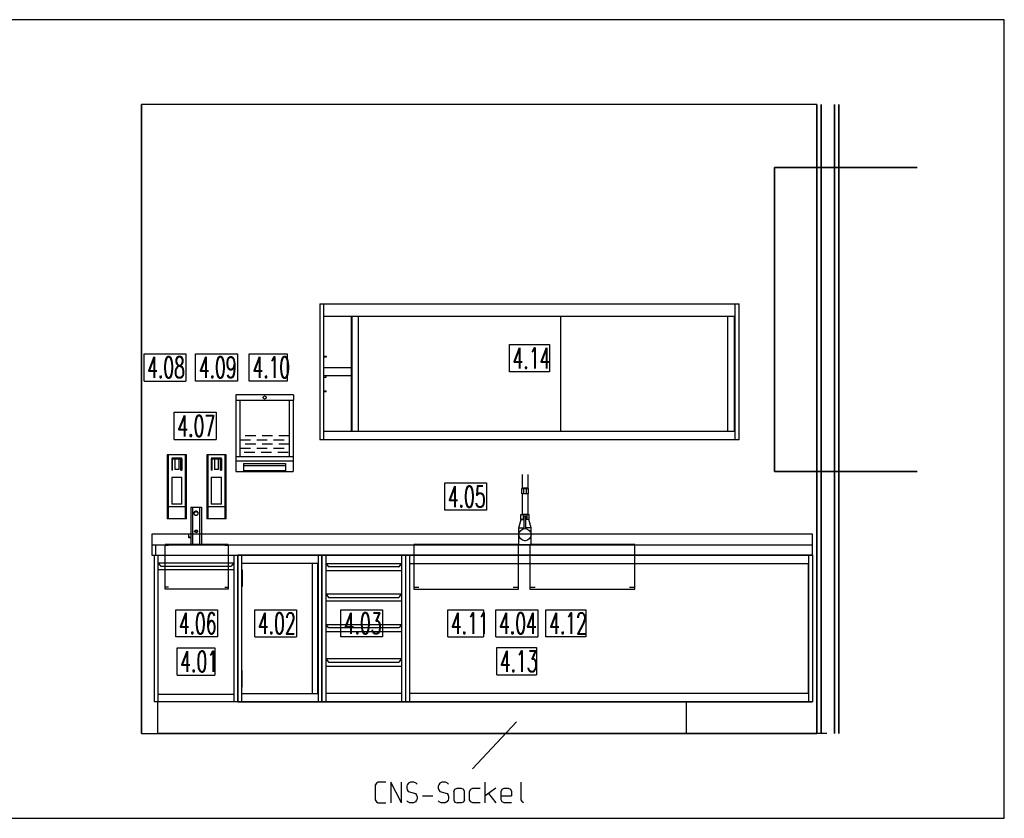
# Model space of a CAD drawing. Header units: millimetres. Extents: x 0 to 40100, y 0 to 29075.
# Tile 116 of 119: x 26013 to 30709, y 18337 to 22147. Entities that reach past the tile are written whole.
import ezdxf

# ---------------------------------------------------------------- set-up
doc = ezdxf.new("R2010")
doc.units = ezdxf.units.MM
doc.header["$MEASUREMENT"] = 0
doc.linetypes.add('AUSGEZOGEN', pattern=[0, 0])
doc.linetypes.add('GESTRICHELT', pattern=[80, 50, -30])
doc.layers.get('0').update_dxf_attribs({"linetype": 'CONTINUOUS'})
for name, color, linetype, true_color in [('ibmp_KT_CNS-Sockel', 7, 'AUSGEZOGEN', 0xff8000), ('ibmp_KT_Einrichtung', 7, 'AUSGEZOGEN', 0x000080), ('ibmp_KT_Fenster_Türen_Durchbrüche', 7, 'AUSGEZOGEN', 0x008080), ('ibmp_KT_Geräte_Ansicht', 1, 'AUSGEZOGEN', 0xff0000), ('ibmp_KT_Grundriss', 6, 'AUSGEZOGEN', 0xff00ff), ('ibmp_KT_nötige Mauern', 1, 'AUSGEZOGEN', 0xff0000), ('ibmp_KT_Positionsnummern', 7, 'AUSGEZOGEN', 0x800000)]:
    doc.layers.add(name, color=color, linetype=linetype, true_color=true_color)
doc.layers.add('IBMP_KT_GR', color=7, linetype='AUSGEZOGEN')
doc.styles.get("Standard").update_dxf_attribs({"font": 'TXT.SHX'})

# ---------------------------------------------------------------- blocks, each defined once
blk = doc.blocks.new('BLOCK_00272')
at = {"layer": 'ibmp_KT_Einrichtung', "color": 0, "linetype": 'AUSGEZOGEN', "true_color": 0x000000}
for p, q in [((27443.88, 20792.1), (27443.88, 20142.1)), ((27443.88, 20792.1), (29443.88, 20792.1)), ((27463.88, 20142.1), (27463.88, 20792.1)), ((29423.88, 20792.1), (29423.88, 20142.1)), ((29443.88, 20142.1), (29443.88, 20792.1)), ((27463.88, 20732.1), (29423.88, 20732.1)), ((27593.88, 20732.1), (27593.88, 20182.1)), ((27597.88, 20182.1), (27597.88, 20732.1)), ((27627.88, 20732.1), (27627.88, 20182.1)), ((28593.88, 20182.1), (28593.88, 20732.1)), ((29389.88, 20182.1), (29389.88, 20732.1)), ((29419.88, 20732.1), (29419.88, 20182.1)), ((27463.88, 20542.1), (27473.88, 20542.1)), ((27473.88, 20537.1), (27463.88, 20537.1)), ((27473.88, 20542.1), (27473.88, 20537.1)), ((27463.88, 20487.1), (27593.88, 20487.1)), ((27593.88, 20447.1), (27463.88, 20447.1)), ((27463.88, 20442.1), (27473.88, 20442.1)), ((27473.88, 20442.1), (27473.88, 20447.1)), ((27318.88, 20357.1), (27043.88, 20357.1)), ((27043.88, 20357.1), (27043.88, 19992.1)), ((27318.88, 20357.1), (27318.88, 20332.1)), ((27463.88, 20377.1), (27473.88, 20377.1)), ((27473.88, 20372.1), (27463.88, 20372.1)), ((27473.88, 20372.1), (27473.88, 20377.1)), ((27043.88, 20332.1), (27318.88, 20332.1)), ((27063.88, 20062.1), (27063.88, 20332.1)), ((27298.88, 20332.1), (27298.88, 20062.1)), ((27317.88, 20332.1), (27317.88, 19992.1)), ((29423.88, 20182.1), (27463.88, 20182.1)), ((29443.88, 20142.1), (27443.88, 20142.1)), ((26808.88, 20071.08), (26715.88, 20071.08)), ((26715.88, 20071.08), (26715.88, 19765.1)), ((26720.88, 20071.08), (26720.88, 19765.1)), ((26737.88, 20057.1), (26785.88, 20057.1)), ((26737.88, 20053.08), (26785.88, 20053.08)), ((26737.88, 20053.08), (26737.88, 19997.1)), ((26737.88, 20052.1), (26741.88, 20049.08)), ((26781.88, 19997.1), (26781.88, 20053.08)), ((26785.88, 20052.1), (26781.88, 20049.08)), ((26785.88, 20053.08), (26785.88, 19997.1)), ((26803.88, 19765.1), (26803.88, 20071.08)), ((26808.88, 19765.1), (26808.88, 20071.08)), ((26997.88, 20071.08), (26904.88, 20071.08)), ((26904.88, 20071.08), (26904.88, 19765.1)), ((26909.88, 20071.08), (26909.88, 19765.1)), ((26926.88, 20057.1), (26974.88, 20057.1)), ((26926.88, 20053.08), (26974.88, 20053.08)), ((26926.88, 20053.08), (26926.88, 19997.1)), ((26926.88, 20052.1), (26930.88, 20049.08)), ((26970.88, 19997.1), (26970.88, 20053.08)), ((26974.88, 20052.1), (26970.88, 20049.08)), ((26974.88, 20053.08), (26974.88, 19997.1)), ((26992.88, 19765.1), (26992.88, 20071.08)), ((26997.88, 19765.1), (26997.88, 20071.08)), ((27318.88, 20062.1), (27043.88, 20062.1)), ((26741.88, 19997.1), (26741.88, 20050.69)), ((26783.21, 20050.1), (26742.88, 20050.1)), ((26752.88, 20050.1), (26752.88, 20001.08)), ((26772.88, 20001.08), (26772.88, 20050.1)), ((26930.88, 19997.1), (26930.88, 20050.69)), ((26972.22, 20050.1), (26931.88, 20050.1)), ((26941.88, 20050.1), (26941.88, 20001.08)), ((26961.88, 20001.08), (26961.88, 20050.1)), ((27043.88, 20042.1), (27317.88, 20042.1)), ((27080.88, 20029.08), (27080.88, 19994.08)), ((27080.88, 20029.08), (27280.88, 20029.08)), ((27280.88, 20019.08), (27080.88, 20019.08)), ((27280.88, 20029.08), (27280.88, 19994.08)), ((26741.88, 19997.1), (26737.88, 19997.1)), ((26737.88, 19965.1), (26737.88, 19835.1)), ((26737.88, 19965.1), (26785.88, 19965.1)), ((26772.88, 20001.08), (26752.88, 20001.08)), ((26781.88, 19997.1), (26785.88, 19997.1)), ((26785.88, 19835.1), (26785.88, 19965.1)), ((26930.88, 19997.1), (26926.88, 19997.1)), ((26926.88, 19965.1), (26926.88, 19835.1)), ((26926.88, 19965.1), (26974.88, 19965.1)), ((26961.88, 20001.08), (26941.88, 20001.08)), ((26970.88, 19997.1), (26974.88, 19997.1)), ((26974.88, 19835.1), (26974.88, 19965.1)), ((27043.88, 19992.1), (27317.88, 19992.1)), ((27280.88, 19994.08), (27080.88, 19994.08)), ((28409.88, 19976.74), (28409.88, 19910.24)), ((28435.88, 19976.74), (28435.88, 19910.24)), ((28407.88, 19910.24), (28437.88, 19910.24)), ((28407.88, 19885.24), (28407.88, 19910.24)), ((28435.88, 19911.24), (28409.88, 19911.24)), ((28415.88, 19910.24), (28415.88, 19885.24)), ((28429.88, 19885.24), (28429.88, 19910.24)), ((28437.88, 19910.24), (28437.88, 19885.24)), ((28437.88, 19885.24), (28407.88, 19885.24)), ((28409.88, 19885.24), (28409.88, 19787.1)), ((28435.88, 19885.24), (28435.88, 19787.1)), ((26720.88, 19825.1), (26803.88, 19825.1)), ((26785.88, 19835.1), (26737.88, 19835.1)), ((26828.88, 19821.08), (26828.88, 19642.1)), ((26828.88, 19821.08), (26879.88, 19821.08)), ((26836.76, 19821.08), (26836.76, 19642.1)), ((26872, 19642.1), (26872, 19821.08)), ((26879.88, 19821.08), (26879.88, 19642.1)), ((26909.88, 19825.1), (26992.88, 19825.1)), ((26974.88, 19835.1), (26926.88, 19835.1)), ((26843.88, 19794.79), (26844.19, 19796.18)), ((26843.88, 19794.79), (26843.88, 19790.4)), ((26843.88, 19791.78), (26844.19, 19793.16)), ((26843.88, 19790.4), (26844.19, 19789.02)), ((26844.78, 19797.5), (26844.19, 19796.18)), ((26844.78, 19794.47), (26844.19, 19793.16)), ((26844.19, 19789.02), (26844.78, 19787.71)), ((26845.67, 19798.69), (26844.78, 19797.5)), ((26845.67, 19795.69), (26844.78, 19794.47)), ((26844.78, 19787.71), (26845.67, 19786.48)), ((26846.78, 19799.78), (26845.67, 19798.69)), ((26846.78, 19796.76), (26845.67, 19795.69)), ((26845.67, 19786.48), (26846.78, 19785.42)), ((26848.11, 19800.66), (26846.78, 19799.78)), ((26848.11, 19797.66), (26846.78, 19796.76)), ((26846.78, 19785.42), (26848.11, 19784.53)), ((26849.64, 19801.37), (26848.11, 19800.66)), ((26849.64, 19798.37), (26848.11, 19797.66)), ((26848.11, 19784.53), (26849.64, 19783.82)), ((26851.28, 19801.84), (26849.64, 19801.37)), ((26851.28, 19798.82), (26849.64, 19798.37)), ((26849.64, 19783.82), (26851.28, 19783.36)), ((26853.01, 19802.1), (26851.28, 19801.84)), ((26851.28, 19798.82), (26853.01, 19799.08)), ((26851.28, 19783.36), (26853.01, 19783.1)), ((26854.75, 19802.1), (26853.01, 19802.1)), ((26854.75, 19799.08), (26853.01, 19799.08)), ((26853.01, 19783.1), (26854.75, 19783.1)), ((26856.48, 19801.84), (26854.75, 19802.1)), ((26856.48, 19798.82), (26854.75, 19799.08)), ((26854.75, 19783.1), (26856.48, 19783.36)), ((26858.11, 19801.37), (26856.48, 19801.84)), ((26858.11, 19798.37), (26856.48, 19798.82)), ((26856.48, 19783.36), (26858.11, 19783.82)), ((26859.64, 19800.66), (26858.11, 19801.37)), ((26859.64, 19797.66), (26858.11, 19798.37)), ((26858.11, 19783.82), (26859.64, 19784.53)), ((26860.98, 19799.78), (26859.64, 19800.66)), ((26860.98, 19796.76), (26859.64, 19797.66)), ((26859.64, 19784.53), (26860.98, 19785.42)), ((26862.1, 19798.69), (26860.98, 19799.78)), ((26862.1, 19795.69), (26860.98, 19796.76)), ((26860.98, 19785.42), (26862.1, 19786.48)), ((26862.98, 19797.5), (26862.1, 19798.69)), ((26862.98, 19794.47), (26862.1, 19795.69)), ((26862.1, 19786.48), (26862.98, 19787.71)), ((26863.56, 19796.18), (26862.98, 19797.5)), ((26863.56, 19793.16), (26862.98, 19794.47)), ((26862.98, 19787.71), (26863.56, 19789.02)), ((26863.88, 19794.79), (26863.56, 19796.18)), ((26863.88, 19791.78), (26863.56, 19793.16)), ((26863.56, 19789.02), (26863.88, 19790.4)), ((26863.88, 19790.4), (26863.88, 19794.79)), ((28403.23, 19786.08), (28442.53, 19786.08)), ((28403.23, 19763.08), (28403.23, 19786.08)), ((28435.88, 19787.1), (28409.88, 19787.1)), ((28413.53, 19786.08), (28413.53, 19763.08)), ((28418.88, 19777.1), (28420.88, 19779.08)), ((28418.88, 19719.08), (28418.88, 19777.1)), ((28420.88, 19779.08), (28424.88, 19779.08)), ((28424.88, 19779.08), (28426.88, 19777.1)), ((28426.88, 19719.08), (28426.88, 19777.1)), ((28432.23, 19786.08), (28432.23, 19763.08)), ((28442.53, 19763.08), (28442.53, 19786.08)), ((26808.88, 19765.1), (26715.88, 19765.1)), ((26997.88, 19765.1), (26904.88, 19765.1)), ((28393.88, 19722.1), (28404.9, 19762.1)), ((28418.88, 19763.08), (28403.23, 19763.08)), ((28404.9, 19762.1), (28418.88, 19762.1)), ((28442.53, 19763.08), (28426.88, 19763.08)), ((28440.87, 19762.1), (28426.88, 19762.1)), ((28451.88, 19722.1), (28440.87, 19762.1)), ((26643.88, 19692.1), (26643.88, 19592.1)), ((29793.88, 19692.1), (26643.88, 19692.1)), ((26818.88, 19682.44), (26818.88, 19676.42)), ((26818.88, 19682.44), (26819.79, 19682.44)), ((26819.79, 19676.42), (26818.88, 19676.42)), ((26819.79, 19674.4), (26819.79, 19696.06)), ((26819.79, 19677.79), (26828.88, 19677.79)), ((26846.88, 19706.64), (26847.12, 19707.24)), ((26847.12, 19706.84), (26846.88, 19706.19)), ((26846.88, 19705.56), (26846.88, 19706.64)), ((26846.88, 19705.56), (26847.12, 19704.94)), ((26847.6, 19707.86), (26847.12, 19707.24)), ((26847.6, 19707.4), (26847.12, 19706.84)), ((26847.12, 19704.94), (26847.6, 19704.34)), ((26848.3, 19708.38), (26847.6, 19707.86)), ((26848.3, 19707.96), (26847.6, 19707.4)), ((26847.6, 19704.34), (26848.3, 19703.81)), ((26849.2, 19708.88), (26848.3, 19708.38)), ((26849.2, 19708.42), (26848.3, 19707.96)), ((26848.3, 19703.81), (26849.2, 19703.31)), ((26850.27, 19709.28), (26849.2, 19708.88)), ((26850.27, 19708.82), (26849.2, 19708.42)), ((26849.2, 19703.31), (26850.27, 19702.9)), ((26851.49, 19709.58), (26850.27, 19709.28)), ((26851.49, 19709.16), (26850.27, 19708.82)), ((26850.27, 19702.9), (26851.49, 19702.62)), ((26852.8, 19709.79), (26851.49, 19709.58)), ((26852.8, 19709.36), (26851.49, 19709.16)), ((26851.49, 19702.62), (26852.8, 19702.4)), ((26854.18, 19709.9), (26852.8, 19709.79)), ((26852.8, 19709.36), (26854.18, 19709.46)), ((26852.8, 19702.4), (26854.18, 19702.29)), ((26855.58, 19709.9), (26854.18, 19709.9)), ((26855.58, 19709.46), (26854.18, 19709.46)), ((26854.18, 19702.29), (26855.58, 19702.29)), ((26856.96, 19709.79), (26855.58, 19709.9)), ((26855.58, 19709.46), (26856.96, 19709.36)), ((26855.58, 19702.29), (26856.96, 19702.4)), ((26858.27, 19709.58), (26856.96, 19709.79)), ((26858.27, 19709.16), (26856.96, 19709.36)), ((26856.96, 19702.4), (26858.27, 19702.62)), ((26859.49, 19709.28), (26858.27, 19709.58)), ((26859.49, 19708.82), (26858.27, 19709.16)), ((26858.27, 19702.62), (26859.49, 19702.9)), ((26860.57, 19708.88), (26859.49, 19709.28)), ((26860.57, 19708.42), (26859.49, 19708.82)), ((26859.49, 19702.9), (26860.57, 19703.31)), ((26861.46, 19708.38), (26860.57, 19708.88)), ((26861.46, 19707.96), (26860.57, 19708.42)), ((26860.57, 19703.31), (26861.46, 19703.81)), ((26862.16, 19707.86), (26861.46, 19708.38)), ((26862.16, 19707.4), (26861.46, 19707.96)), ((26861.46, 19703.81), (26862.16, 19704.34)), ((26862.64, 19707.24), (26862.16, 19707.86)), ((26862.64, 19706.84), (26862.16, 19707.4)), ((26862.16, 19704.34), (26862.64, 19704.94)), ((26862.88, 19706.64), (26862.64, 19707.24)), ((26862.88, 19706.19), (26862.64, 19706.84)), ((26862.64, 19704.94), (26862.88, 19705.56)), ((26862.88, 19705.56), (26862.88, 19706.64)), ((28393.88, 19722.1), (28418.88, 19722.1)), ((28393.88, 19642.1), (28393.88, 19722.1)), ((28451.88, 19722.1), (28426.88, 19722.1)), ((28451.88, 19642.1), (28451.88, 19722.1)), ((29793.88, 19592.1), (29793.88, 19692.1)), ((26643.88, 19642.1), (29793.88, 19642.1)), ((26662.88, 19592.1), (26662.88, 19642.1)), ((26706.88, 19430.1), (26706.88, 19643.08)), ((27006.88, 19643.08), (26706.88, 19643.08)), ((26706.88, 19640.1), (26721.88, 19640.1)), ((26828.88, 19674.4), (26819.79, 19674.4)), ((26828.88, 19642.1), (26879.88, 19642.1)), ((26991.88, 19640.1), (27006.88, 19640.1)), ((27006.88, 19643.08), (27006.88, 19430.1)), ((27891.88, 19643.08), (27891.88, 19430.1)), ((28391.88, 19643.08), (27891.88, 19643.08)), ((27916.88, 19640.1), (27891.88, 19640.1)), ((28391.88, 19640.1), (28366.88, 19640.1)), ((28391.88, 19430.1), (28391.88, 19643.08)), ((28451.88, 19642.1), (28393.88, 19642.1)), ((28420.9, 19661.58), (28422.04, 19661.28)), ((28422.88, 19661.08), (28422.04, 19661.28)), ((28423.72, 19661.28), (28422.88, 19661.08)), ((28424.87, 19661.58), (28423.72, 19661.28)), ((28445.88, 19643.08), (28445.88, 19430.1)), ((28945.88, 19643.08), (28445.88, 19643.08)), ((28470.88, 19640.1), (28445.88, 19640.1)), ((28945.88, 19640.1), (28920.88, 19640.1)), ((28945.88, 19430.1), (28945.88, 19643.08)), ((26643.88, 19592.1), (29793.88, 19592.1)), ((26653.88, 19592.1), (27053.88, 19592.1)), ((26653.88, 19592.1), (26653.88, 18892.1)), ((26673.88, 18892.1), (26673.88, 19592.1)), ((27033.88, 19592.1), (27033.88, 18892.1)), ((27453.88, 19592.1), (27053.88, 19592.1)), ((27053.88, 18892.1), (27053.88, 19592.1)), ((27053.88, 19592.1), (27053.88, 18892.1)), ((27070.04, 19592.1), (27070.04, 18892.1)), ((27437.71, 18892.1), (27437.71, 19592.1)), ((27853.88, 19592.1), (27453.88, 19592.1)), ((27453.88, 18892.1), (27453.88, 19592.1)), ((27453.88, 19592.1), (27453.88, 18892.1)), ((27473.88, 18892.1), (27473.88, 19592.1)), ((27833.88, 19592.1), (27833.88, 18892.1)), ((27853.88, 18892.1), (27853.88, 19592.1)), ((27853.88, 18892.1), (27853.88, 19592.1)), ((29793.88, 19592.1), (27853.88, 19592.1)), ((27872.97, 18892.1), (27872.97, 19592.1)), ((29774.79, 19592.1), (29774.79, 18892.1)), ((29793.88, 19592.1), (29793.88, 18892.1)), ((26673.88, 19554.76), (26683.88, 19541.69)), ((27033.88, 19554.76), (26673.88, 19554.76)), ((26683.88, 19541.69), (26685.88, 19539.82)), ((26685.88, 19539.82), (27021.88, 19539.82)), ((27032.88, 19553.82), (27021.88, 19539.82)), ((27032.88, 19553.82), (27032.88, 19554.76)), ((27437.71, 19552.1), (27070.04, 19552.1)), ((27408.63, 18932.1), (27408.63, 19552.1)), ((27432.87, 19552.1), (27432.87, 18932.1)), ((27473.88, 19552.1), (27833.88, 19552.1)), ((27474.88, 19552.1), (27474.88, 19551.08)), ((27474.88, 19551.08), (27485.88, 19536.08)), ((27821.88, 19536.08), (27485.88, 19536.08)), ((27821.88, 19536.08), (27823.88, 19538.08)), ((27823.88, 19538.08), (27833.88, 19552.1)), ((27872.97, 19552.1), (29774.79, 19552.1)), ((29772.83, 19552.1), (29772.88, 18932.1)), ((27033.88, 19522.1), (26673.88, 19522.1)), ((27070.04, 19522.1), (27074.08, 19522.1)), ((27074.08, 19522.1), (27074.08, 19442.1)), ((27833.88, 19517.1), (27473.88, 19517.1)), ((27074.08, 19442.1), (27070.04, 19442.1)), ((26721.88, 19440.1), (26706.88, 19440.1)), ((27006.88, 19430.1), (26706.88, 19430.1)), ((26991.88, 19440.1), (27006.88, 19440.1)), ((27473.88, 19407.1), (27833.88, 19407.1)), ((27474.88, 19407.1), (27474.88, 19406.08)), ((27474.88, 19406.08), (27485.88, 19391.08)), ((27823.88, 19393.08), (27833.88, 19407.1)), ((27891.88, 19440.1), (27916.88, 19440.1)), ((27891.88, 19430.1), (28391.88, 19430.1)), ((28366.88, 19440.1), (28391.88, 19440.1)), ((28445.88, 19440.1), (28470.88, 19440.1)), ((28445.88, 19430.1), (28945.88, 19430.1)), ((28920.88, 19440.1), (28945.88, 19440.1)), ((27833.88, 19372.1), (27473.88, 19372.1)), ((27485.88, 19391.08), (27821.88, 19391.08)), ((27821.88, 19391.08), (27823.88, 19393.08)), ((27473.88, 19262.1), (27833.88, 19262.1)), ((27485.88, 19246.08), (27474.88, 19261.08)), ((27833.88, 19262.1), (27823.88, 19248.08)), ((27833.88, 19227.1), (27473.88, 19227.1)), ((27821.88, 19246.08), (27485.88, 19246.08)), ((27821.88, 19246.08), (27823.88, 19248.08)), ((27833.88, 19097.1), (27473.88, 19097.1)), ((27474.88, 19096.08), (27474.88, 19097.1)), ((27474.88, 19096.08), (27485.88, 19081.08)), ((27485.88, 19081.08), (27821.88, 19081.08)), ((27821.88, 19081.08), (27823.88, 19083.08)), ((27823.88, 19083.08), (27833.88, 19097.1)), ((27070.04, 19042.1), (27074.08, 19042.1)), ((27074.08, 18962.1), (27074.08, 19042.1)), ((27473.88, 19062.1), (27833.88, 19062.1)), ((26673.88, 18929.42), (27033.88, 18929.42)), ((27074.08, 18962.1), (27070.04, 18962.1)), ((27070.04, 18932.1), (27437.71, 18932.1)), ((27833.88, 18932.1), (27473.88, 18932.1)), ((29774.79, 18932.1), (27872.97, 18932.1)), ((27053.88, 18892.1), (26653.88, 18892.1)), ((27053.88, 18892.1), (27453.88, 18892.1)), ((27453.88, 18892.1), (27853.88, 18892.1)), ((27853.88, 18892.1), (29793.88, 18892.1))]:
    blk.add_line(p, q, dxfattribs=at)
at = {"layer": 'ibmp_KT_Einrichtung', "color": 0, "linetype": 'GESTRICHELT', "true_color": 0x000000}
for p, q in [((27298.88, 20162.1), (27063.88, 20162.1)), ((27063.88, 20142.1), (27298.88, 20142.1)), ((27298.88, 20122.1), (27063.88, 20122.1)), ((27063.88, 20102.1), (27298.88, 20102.1)), ((27293.88, 20082.1), (27063.88, 20082.1))]:
    blk.add_line(p, q, dxfattribs=at)
at = {"layer": 'ibmp_KT_Einrichtung', "color": 0, "linetype": 'AUSGEZOGEN', "true_color": 0x000000}
for centre, radius in [((27180.88, 20344.6), 7.5), ((28422.88, 19690.1), 29)]:
    blk.add_circle(centre, radius, dxfattribs=at)
at = {"layer": 'ibmp_KT_Fenster_Türen_Durchbrüche', "color": 0, "linetype": 'AUSGEZOGEN', "true_color": 0x000000}
for p, q in [((30293.04, 21442.1), (29613.04, 21442.1)), ((29613.04, 21442.1), (30293.04, 21442.1)), ((29613.04, 21442.1), (29613.04, 19992.1)), ((29613.04, 19992.1), (29613.04, 21442.1)), ((29613.04, 21412.1), (29613.04, 20022.1)), ((29613.04, 20022.1), (29613.04, 21412.1)), ((29613.04, 21362.1), (29613.04, 20072.1)), ((29613.04, 20072.1), (29613.04, 21362.1)), ((29613.04, 20787.1), (29613.04, 20667.1)), ((29613.04, 20667.1), (29613.04, 20787.1)), ((29613.04, 20782.1), (29613.04, 20765.1)), ((29613.04, 20782.1), (29613.04, 20765.1)), ((29613.04, 20652.1), (29613.04, 20740.1)), ((29613.04, 20740.1), (29613.04, 20652.1)), ((30293.04, 19992.1), (29613.04, 19992.1)), ((29613.04, 19992.1), (30293.04, 19992.1))]:
    blk.add_line(p, q, dxfattribs=at)
at = {"layer": 'ibmp_KT_Grundriss', "color": 0, "linetype": 'AUSGEZOGEN', "true_color": 0x000000}
for p, q in [((26594.6, 21742.1), (26594.6, 18742.1)), ((26594.6, 21742.1), (26594.6, 18742.1)), ((26594.6, 18742.1), (26594.6, 21742.1)), ((29814.6, 21742.1), (26594.6, 21742.1)), ((29814.6, 21742.1), (29814.6, 18742.1)), ((29814.6, 18742.1), (29814.6, 21742.1)), ((29814.6, 18742.1), (29814.6, 21742.1)), ((29834.6, 21742.1), (29834.6, 18742.1)), ((29834.6, 18742.1), (29834.6, 21742.1)), ((29899.6, 21742.1), (29899.6, 18742.1)), ((29899.6, 18742.1), (29899.6, 21742.1)), ((29919.6, 21742.1), (29919.6, 18742.1)), ((29919.6, 18742.1), (29919.6, 21742.1)), ((26594.6, 18742.1), (29814.6, 18742.1))]:
    blk.add_line(p, q, dxfattribs=at)
at = {"layer": 'ibmp_KT_Positionsnummern', "color": 0, "linetype": 'AUSGEZOGEN', "true_color": 0x000000}
for p, q in [((28348.74, 20597.1), (28539.02, 20597.1)), ((28348.74, 20467.1), (28348.74, 20597.1)), ((28539.02, 20597.1), (28539.02, 20467.1)), ((26605.94, 20553.08), (26805.81, 20553.08)), ((26605.94, 20423.08), (26605.94, 20553.08)), ((26805.81, 20553.08), (26805.81, 20423.08)), ((26851.94, 20553.08), (27051.82, 20553.08)), ((26851.94, 20423.08), (26851.94, 20553.08)), ((27051.82, 20553.08), (27051.82, 20423.08)), ((27107.8, 20553.08), (27287.95, 20553.08)), ((27107.8, 20423.08), (27107.8, 20553.08)), ((27287.95, 20553.08), (27287.95, 20423.08)), ((28539.02, 20467.1), (28348.74, 20467.1)), ((26605.94, 20423.08), (26805.81, 20423.08)), ((27051.82, 20423.08), (26851.94, 20423.08)), ((27287.95, 20423.08), (27107.8, 20423.08)), ((26749.94, 20274.08), (26949.82, 20274.08)), ((26749.94, 20144.08), (26749.94, 20274.08)), ((26949.82, 20274.08), (26949.82, 20144.08)), ((26749.94, 20144.08), (26949.82, 20144.08)), ((28039.94, 19937.1), (28239.82, 19937.1)), ((28039.94, 19807.1), (28039.94, 19937.1)), ((28239.82, 19937.1), (28239.82, 19807.1)), ((28239.82, 19807.1), (28039.94, 19807.1)), ((26756.94, 19332.1), (26956.82, 19332.1)), ((26756.94, 19202.1), (26756.94, 19332.1)), ((26956.82, 19332.1), (26956.82, 19202.1)), ((27133.94, 19332.1), (27333.82, 19332.1)), ((27133.94, 19202.1), (27133.94, 19332.1)), ((27333.82, 19332.1), (27333.82, 19202.1)), ((27543.94, 19332.1), (27743.82, 19332.1)), ((27543.94, 19202.1), (27543.94, 19332.1)), ((27743.82, 19332.1), (27743.82, 19202.1)), ((28054.6, 19332.1), (28225.15, 19332.1)), ((28054.6, 19202.1), (28054.6, 19332.1)), ((28225.15, 19332.1), (28225.15, 19202.1)), ((28283.94, 19332.1), (28483.82, 19332.1)), ((28283.94, 19202.1), (28283.94, 19332.1)), ((28483.82, 19332.1), (28483.82, 19202.1)), ((28522.74, 19332.1), (28713.02, 19332.1)), ((28522.74, 19202.1), (28522.74, 19332.1)), ((28713.02, 19332.1), (28713.02, 19202.1)), ((27474.88, 19262.1), (27474.88, 19261.08)), ((26956.82, 19202.1), (26756.94, 19202.1)), ((27133.94, 19202.1), (27333.82, 19202.1)), ((27743.82, 19202.1), (27543.94, 19202.1)), ((28054.6, 19202.1), (28225.15, 19202.1)), ((28283.94, 19202.1), (28483.82, 19202.1)), ((28713.02, 19202.1), (28522.74, 19202.1)), ((26763.8, 19150.1), (26943.95, 19150.1)), ((26763.8, 19020.1), (26763.8, 19150.1)), ((26943.95, 19150.1), (26943.95, 19020.1)), ((28287.74, 19151.08), (28478.01, 19151.08)), ((28287.74, 19021.08), (28287.74, 19151.08)), ((28478.01, 19151.08), (28478.01, 19021.08)), ((26763.8, 19020.1), (26943.95, 19020.1)), ((28287.74, 19021.08), (28478.01, 19021.08))]:
    blk.add_line(p, q, dxfattribs=at)
at = {"color": 0, "true_color": 0x000000}
blk.add_attdef('', (0, 0), '', height=1, dxfattribs=at)
blk = doc.blocks.new('BLOCK_00488')
at = {"layer": 'ibmp_KT_CNS-Sockel', "color": 0, "linetype": 'AUSGEZOGEN', "true_color": 0x000000}
for p, q in [((27713.98, 18504.76), (27708.65, 18495.43)), ((27723.32, 18510.1), (27713.98, 18504.76)), ((27758.65, 18510.1), (27723.32, 18510.1)), ((27783.65, 18510.1), (27783.65, 18410.1)), ((27833.65, 18410.1), (27783.65, 18510.1)), ((27833.65, 18410.1), (27833.65, 18510.1)), ((27867.32, 18504.76), (27861.32, 18497.43)), ((27875.98, 18510.1), (27867.32, 18504.76)), ((27893.32, 18510.1), (27875.98, 18510.1)), ((27903.98, 18504.76), (27893.32, 18510.1)), ((27908.65, 18500.1), (27903.98, 18504.76)), ((28017.32, 18504.76), (28011.32, 18497.43)), ((28025.98, 18510.1), (28017.32, 18504.76)), ((28043.32, 18510.1), (28025.98, 18510.1)), ((28053.98, 18504.76), (28043.32, 18510.1)), ((28058.65, 18500.1), (28053.98, 18504.76)), ((28233.65, 18410.1), (28233.65, 18510.1)), ((28403.65, 18510.1), (28403.65, 18424.76)), ((27708.65, 18495.43), (27708.65, 18424.76)), ((27861.32, 18497.43), (27858.65, 18490.1)), ((27858.65, 18490.1), (27858.65, 18480.1)), ((27858.65, 18480.1), (27861.32, 18472.76)), ((27861.32, 18472.76), (27865.98, 18464.76)), ((27865.98, 18464.76), (27901.32, 18455.43)), ((27901.32, 18455.43), (27905.98, 18447.43)), ((28011.32, 18497.43), (28008.65, 18490.1)), ((28008.65, 18490.1), (28008.65, 18480.1)), ((28008.65, 18480.1), (28011.32, 18472.76)), ((28011.32, 18472.76), (28015.98, 18464.76)), ((28015.98, 18464.76), (28051.32, 18455.43)), ((28051.32, 18455.43), (28055.98, 18447.43)), ((28083.65, 18465.43), (28087.65, 18475.43)), ((28083.65, 18465.43), (28083.65, 18425.43)), ((28087.65, 18475.43), (28098.98, 18480.1)), ((28098.98, 18480.1), (28118.98, 18480.1)), ((28118.98, 18480.1), (28128.98, 18475.43)), ((28133.65, 18465.43), (28128.98, 18475.43)), ((28133.65, 18425.43), (28133.65, 18465.43)), ((28158.65, 18464.76), (28163.98, 18475.43)), ((28158.65, 18424.76), (28158.65, 18464.76)), ((28163.98, 18475.43), (28173.32, 18480.1)), ((28173.32, 18480.1), (28208.65, 18480.1)), ((28283.65, 18480.1), (28233.65, 18444.76)), ((28248.32, 18455.43), (28283.65, 18410.1)), ((28308.65, 18464.76), (28313.98, 18475.43)), ((28308.65, 18424.76), (28308.65, 18464.76)), ((28313.98, 18475.43), (28323.32, 18480.1)), ((28323.32, 18480.1), (28343.32, 18480.1)), ((28343.32, 18480.1), (28353.98, 18475.43)), ((28353.98, 18475.43), (28358.65, 18464.76)), ((28358.65, 18464.76), (28358.65, 18444.76)), ((27708.65, 18424.76), (27713.98, 18415.43)), ((27713.98, 18415.43), (27723.32, 18410.1)), ((27723.32, 18410.1), (27758.65, 18410.1)), ((27858.65, 18420.1), (27863.98, 18415.43)), ((27873.32, 18410.1), (27863.98, 18415.43)), ((27891.32, 18410.1), (27873.32, 18410.1)), ((27899.98, 18415.43), (27891.32, 18410.1)), ((27905.98, 18422.76), (27899.98, 18415.43)), ((27905.98, 18447.43), (27908.65, 18440.1)), ((27908.65, 18430.1), (27905.98, 18422.76)), ((27908.65, 18440.1), (27908.65, 18430.1)), ((27933.65, 18444.76), (27983.65, 18444.76)), ((28008.65, 18420.1), (28013.98, 18415.43)), ((28023.32, 18410.1), (28013.98, 18415.43)), ((28041.32, 18410.1), (28023.32, 18410.1)), ((28049.98, 18415.43), (28041.32, 18410.1)), ((28055.98, 18422.76), (28049.98, 18415.43)), ((28055.98, 18447.43), (28058.65, 18440.1)), ((28058.65, 18430.1), (28055.98, 18422.76)), ((28058.65, 18440.1), (28058.65, 18430.1)), ((28083.65, 18425.43), (28087.65, 18414.76)), ((28087.65, 18414.76), (28098.98, 18410.1)), ((28118.98, 18410.1), (28098.98, 18410.1)), ((28128.98, 18414.76), (28118.98, 18410.1)), ((28133.65, 18425.43), (28128.98, 18414.76)), ((28163.98, 18415.43), (28158.65, 18424.76)), ((28173.32, 18410.1), (28163.98, 18415.43)), ((28208.65, 18410.1), (28173.32, 18410.1)), ((28308.65, 18444.76), (28358.65, 18444.76)), ((28313.98, 18415.43), (28308.65, 18424.76)), ((28323.32, 18410.1), (28313.98, 18415.43)), ((28358.65, 18410.1), (28323.32, 18410.1)), ((28403.65, 18424.76), (28408.98, 18415.43)), ((28416.32, 18410.1), (28408.98, 18415.43))]:
    blk.add_line(p, q, dxfattribs=at)
at = {"color": 0, "true_color": 0x000000}
blk.add_attdef('', (0, 0), '', height=1, dxfattribs=at)

msp = doc.modelspace()

# ---------------------------------------------------------------- linework, layer by layer
at = {"layer": 'ibmp_KT_CNS-Sockel', "color": 0, "linetype": 'AUSGEZOGEN', "true_color": 0x000000}
for p, q in [((29793.59, 18892.1), (26670.47, 18892.1)), ((26670.47, 18892.1), (26670.47, 18742.1)), ((29193.7, 18742.1), (29193.7, 18892.1)), ((28172.79, 18573.1), (28382.79, 18797.1)), ((26670.47, 18742.1), (29793.7, 18742.1))]:
    msp.add_line(p, q, dxfattribs=at)
at = {"layer": 'ibmp_KT_Geräte_Ansicht', "color": 0, "linetype": 'AUSGEZOGEN', "true_color": 0x000000}
for p, q in [((30708.71, 22146.94), (21909.71, 22146.94)), ((30708.71, 18336.94), (30708.71, 22146.94)), ((21909.71, 18336.94), (30708.71, 18336.94))]:
    msp.add_line(p, q, dxfattribs=at)
at = {"layer": 'ibmp_KT_nötige Mauern', "color": 0, "linetype": 'AUSGEZOGEN', "true_color": 0x000000}
msp.add_line((29861.7, 18742.1), (26670.47, 18742.1), dxfattribs=at)

# ---------------------------------------------------------------- block references
at = {"layer": 'ibmp_KT_CNS-Sockel', "color": 0, "true_color": 0x000000}
msp.add_blockref('BLOCK_00488', (0, 0), dxfattribs=at)
at = {"layer": 'IBMP_KT_GR', "color": 0, "true_color": 0x000000}
msp.add_blockref('BLOCK_00272', (0, 0), dxfattribs=at)

# ---------------------------------------------------------------- texts
at = {"layer": 'ibmp_KT_Positionsnummern', "color": 0, "true_color": 0x000000, "width": 0.6}
for s, p in [('4.14', (28363.74, 20482.08)), ('4.08', (26620.94, 20438.08)), ('4.09', (26866.94, 20438.08)), ('4.10', (27122.8, 20438.08)), ('4.07', (26764.94, 20159.08)), ('4.05', (28054.94, 19822.08)), ('4.06', (26771.94, 19217.08)), ('4.02', (27148.94, 19217.08)), ('4.03', (27558.94, 19217.08)), ('4.11', (28069.6, 19217.08)), ('4.04', (28298.94, 19217.08)), ('4.12', (28537.74, 19217.08)), ('4.01', (26778.8, 19035.08)), ('4.13', (28302.74, 19036.08))]:
    msp.add_text(s, height=100, dxfattribs=at).set_placement(p)

doc.saveas('drawing.dxf')
